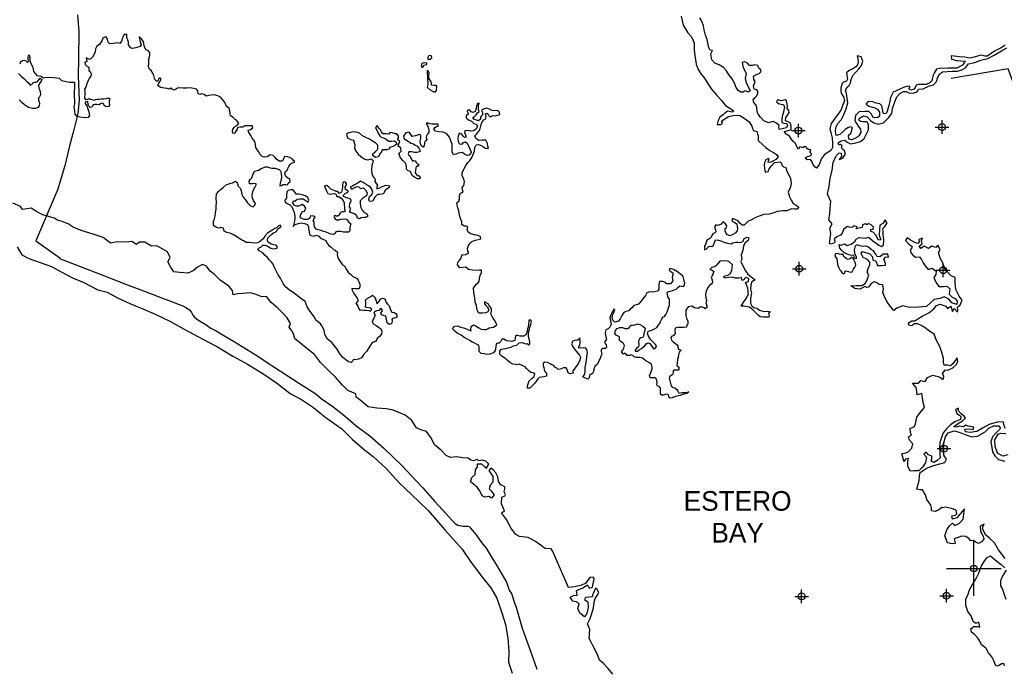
# Model space of a CAD drawing. Extents: x 164148 to 324148, y 737799 to 844264.
# Tile 3 of 6: x 186723 to 222861, y 756011 to 779838. Entities that reach past the tile are written whole.
import ezdxf
from ezdxf.enums import TextEntityAlignment as Align

# ---------------------------------------------------------------- set-up
doc = ezdxf.new("R2010")
doc.units = 0
doc.header["$LTSCALE"] = 1200
doc.header["$PDMODE"] = 34
doc.header["$PDSIZE"] = 250
doc.layers.get('0').update_dxf_attribs({"linetype": 'CONTINUOUS'})
for name, color, linetype in [('MAJROADS', 9, 'CONTINUOUS'), ('SEC', 2, 'CONTINUOUS'), ('WATER', 4, 'CONTINUOUS'), ('WSHEDS', 3, 'CONTINUOUS')]:
    doc.layers.add(name, color=color, linetype=linetype)

# ---------------------------------------------------------------- blocks, each defined once
blk = doc.blocks.new('TICK')
at = {"color": 0}
for points in [[(500, 0), (500, 1000)], [(0, 500), (1000, 500)]]:
    blk.add_lwpolyline(points, dxfattribs=at)
blk.add_point((500, 500), dxfattribs=at)

msp = doc.modelspace()

# ---------------------------------------------------------------- linework, layer by layer
at = {"layer": 'MAJROADS', "color": 0}
for points in [[(188845, 780012), (188891, 779400), (188883, 778419), (188870, 777766), (188906, 776903), (188851, 776383), (188713, 775798), (188549, 775213), (188393, 774527), (188118, 773624)], [(188118, 773624), (187310, 771732), (188195, 771098)], [(188195, 771098), (188178, 771073), (188981, 770774), (189674, 770501), (190643, 770125), (191370, 769859), (192022, 769595), (192264, 769518), (192481, 769432), (192707, 769338), (192815, 769287), (192957, 769194), (193024, 769101), (193073, 769000), (193148, 768916), (193265, 768831), (193531, 768670), (193740, 768518), (193940, 768424), (194149, 768288), (194566, 768042), (195366, 767559), (196050, 767101), (196992, 766491), (197593, 766117), (197793, 765948), (198218, 765652), (198684, 765288), (199075, 764942), (199576, 764578), (200083, 764121), (200740, 763496), (201297, 762897), (201522, 762669), (201945, 762172), (202386, 761707), (202594, 761471), (202702, 761353), (202802, 761294), (202994, 761267), (203170, 761266), (203237, 761232), (203328, 761114), (203478, 760937), (203677, 760659), (203843, 760448), (204025, 760145), (204224, 759833), (204422, 759497), (204588, 759202), (204694, 758917), (204769, 758790), (204900, 758412), (204941, 758286), (205170, 757522), (205367, 756951), (205605, 756295), (205703, 756010)]]:
    msp.add_lwpolyline(points, dxfattribs=at)
at = {"layer": 'SEC', "color": 0}
for p in [(215304, 775771), (220575, 775901), (215335, 770701), (220614, 770648), (220645, 764104), (215421, 758686), (220742, 758708)]:
    msp.add_point(p, dxfattribs=at)
at = {"layer": 'WATER', "color": 0}
for points in [[(211006, 779972), (211071, 779636), (211170, 779477), (211245, 779359), (211378, 779207), (211477, 778989), (211484, 778738), (211507, 778520), (211547, 778201), (211621, 778017), (211737, 777840), (211854, 777697), (211986, 777470), (212110, 777293), (212285, 777091), (212484, 776872), (212626, 776687), (212826, 776569), (212926, 776493), (212900, 776443), (212817, 776460), (212716, 776477), (212607, 776411), (212548, 776353), (212422, 776262), (212354, 776136), (212320, 775994), (212445, 775993), (212512, 776035), (212488, 776094), (212530, 776152), (212639, 776227), (212740, 776293), (212849, 776317), (212975, 776333), (213159, 776324), (213317, 776222), (213401, 776163), (213492, 776087), (213592, 775936), (213616, 775843), (213658, 775776), (213775, 775742), (213799, 775641), (213824, 775574), (213831, 775407), (213998, 775246), (214114, 775154), (214256, 775035), (214389, 774968), (214498, 774892), (214564, 774807), (214480, 774707), (214387, 774658), (214286, 774608), (214194, 774600), (214203, 774667), (214229, 774734), (214195, 774751), (214111, 774701), (214077, 774626), (214051, 774526), (214059, 774384), (214083, 774241), (214192, 774274), (214235, 774366), (214302, 774466), (214429, 774599), (214630, 774623), (214680, 774581), (214696, 774505), (214754, 774438), (214846, 774412), (214879, 774278), (214961, 774118), (215011, 774017), (215043, 773825), (215000, 773674), (214924, 773507), (214973, 773339), (215039, 773213), (215114, 773096), (215222, 773036), (215314, 772960), (215255, 772894), (215163, 772886), (215045, 772895), (214962, 772862), (214861, 772829), (214735, 772830), (214542, 772798), (214408, 772757), (214232, 772708), (214031, 772693), (213863, 772635), (213746, 772577), (213586, 772495), (213452, 772437), (213384, 772370), (213308, 772304), (213241, 772296), (213158, 772380), (213092, 772464), (212983, 772515), (212883, 772541), (212857, 772466), (212941, 772407), (213041, 772356), (213073, 772171), (213056, 772088), (212980, 772013), (212871, 771947), (212795, 771914), (212703, 771948), (212645, 772023), (212612, 772099), (212613, 772183), (212663, 772216), (212672, 772283), (212622, 772350), (212531, 772418), (212488, 772376), (212480, 772334), (212413, 772310), (212337, 772285), (212279, 772311), (212228, 772236), (212261, 772135), (212269, 772059), (212235, 772026), (212159, 771985), (212125, 771918), (212091, 771835), (212016, 771785), (211940, 771752), (211923, 771660), (211897, 771593), (211855, 771526), (211854, 771401), (211921, 771425), (211972, 771475), (212031, 771534), (212123, 771525), (212182, 771574), (212224, 771666), (212267, 771766), (212375, 771757), (212459, 771732), (212568, 771681), (212701, 771638), (212835, 771620), (212902, 771653), (213003, 771678), (213095, 771677), (213187, 771660), (213279, 771710), (213314, 771818), (213423, 771859), (213490, 771834), (213464, 771742), (213354, 771659), (213287, 771542), (213260, 771375), (213209, 771216), (213233, 771040), (213191, 770965), (213265, 770814), (213364, 770629), (213447, 770503), (213614, 770368), (213714, 770292), (213596, 770225), (213554, 770109), (213544, 769950), (213585, 769807), (213559, 769698), (213550, 769589), (213541, 769439), (213590, 769346), (213665, 769287), (213774, 769253), (213882, 769185), (214041, 769134), (214184, 769142), (214275, 769124), (214208, 769074), (214216, 769032), (214233, 768982), (214224, 768924), (214140, 768932), (214031, 768933), (213906, 768942), (213823, 769002), (213731, 769094), (213631, 769195), (213506, 769297), (213297, 769332), (213197, 769332), (213273, 769449), (213391, 769607), (213476, 769766), (213460, 769858), (213444, 769992), (213411, 770093), (213362, 770194), (213471, 770235), (213480, 770335), (213396, 770386), (213338, 770361), (213312, 770311), (213245, 770278), (213228, 770328), (213204, 770387), (213120, 770363), (212994, 770363), (212877, 770389), (212752, 770382), (212592, 770358), (212568, 770425), (212719, 770466), (212794, 770515), (212862, 770649), (212889, 770850), (212755, 770968), (212647, 770994), (212538, 770986), (212429, 770995), (212353, 770903), (212286, 770820), (212243, 770787), (212126, 770754), (212059, 770679), (212134, 770645), (212200, 770603), (212175, 770545), (212149, 770469), (212098, 770378), (212140, 770302), (212147, 770193), (212097, 770143), (212046, 770093), (211979, 770010), (211919, 769876), (211893, 769743), (211909, 769634), (211934, 769525), (211908, 769458), (211933, 769382), (211957, 769290), (211882, 769232), (211840, 769274), (211773, 769291), (211706, 769300), (211631, 769250), (211488, 769268), (211397, 769327), (211263, 769311), (211178, 769186), (211169, 769111), (211177, 768994), (211193, 768885), (211251, 768776), (211250, 768684), (211208, 768634), (211191, 768558), (211098, 768542), (211015, 768543), (210939, 768543), (210864, 768552), (210780, 768519), (210771, 768452), (210779, 768327), (210711, 768243), (210661, 768235), (210619, 768185), (210643, 768085), (210710, 768026), (210793, 767958), (210860, 767916), (210876, 767874), (210876, 767824), (210909, 767748), (210984, 767731), (210959, 767689), (210925, 767647), (210908, 767547), (210890, 767455), (210865, 767372), (210855, 767254), (210838, 767154), (210921, 767087), (210921, 767020), (210887, 766978), (210812, 766987), (210736, 766979), (210694, 766929), (210702, 766904), (210694, 766837), (210660, 766795), (210618, 766779), (210576, 766754), (210559, 766695), (210575, 766637), (210600, 766544), (210624, 766444), (210674, 766360), (210766, 766334), (210841, 766275), (210874, 766216), (210915, 766140), (211041, 766165), (211150, 766164), (211284, 766188), (211208, 766122), (211099, 766097), (210965, 766048), (210847, 766032), (210755, 766008), (210671, 765966), (210587, 765958), (210554, 766009), (210530, 766076), (210479, 766101), (210412, 766085), (210345, 766069), (210295, 766061), (210237, 766103), (210238, 766229), (210238, 766321), (210188, 766380), (210138, 766397), (210105, 766447), (210114, 766531), (210098, 766648), (210048, 766707), (209956, 766699), (209864, 766700), (209839, 766775), (209865, 766834), (209882, 766901), (209933, 767026), (209933, 767093), (209909, 767185), (209834, 767253), (209709, 767329), (209576, 767422), (209484, 767448), (209366, 767448), (209274, 767474), (209225, 767516), (209166, 767542), (209116, 767517), (209015, 767518), (208974, 767577), (208924, 767610), (208882, 767569), (208807, 767653), (208857, 767720), (208900, 767795), (208917, 767887), (208884, 767962), (208801, 768022), (208743, 768072), (208735, 768148), (208743, 768206), (208660, 768248), (208610, 768266), (208568, 768324), (208594, 768433), (208653, 768508), (208754, 768549), (208846, 768549), (208930, 768515), (209047, 768514), (209089, 768547), (209123, 768597), (209165, 768630), (209215, 768630), (209299, 768646), (209425, 768679), (209508, 768645), (209600, 768594), (209675, 768526), (209666, 768434), (209632, 768326), (209623, 768217), (209581, 768184), (209522, 768167), (209463, 768118), (209437, 768026), (209445, 767917), (209436, 767833), (209360, 767775), (209318, 767717), (209318, 767675), (209393, 767683), (209460, 767732), (209544, 767774), (209612, 767824), (209671, 767873), (209713, 767949), (209780, 767990), (209855, 767956), (209922, 767847), (209971, 767788), (210013, 767762), (210072, 767812), (210098, 767871), (210056, 767930), (209956, 768022), (209881, 768106), (209799, 768224), (209766, 768317), (209791, 768409), (209875, 768433), (209926, 768449), (210018, 768499), (210102, 768549), (210161, 768624), (210220, 768699), (210246, 768774), (210288, 768866), (210322, 768932), (210389, 768949), (210440, 769024), (210483, 769124), (210525, 769233), (210568, 769366), (210577, 769492), (210569, 769584), (210528, 769651), (210487, 769811), (210521, 769852), (210596, 769885), (210689, 769901), (210756, 769926), (210815, 769959), (210874, 770017), (210949, 770075), (211008, 770058), (211092, 770049), (211125, 770108), (211134, 770166), (211110, 770267), (211085, 770368), (211044, 770452), (210952, 770519), (210861, 770587), (210719, 770680), (210585, 770706), (210560, 770647), (210618, 770605), (210701, 770554), (210693, 770496), (210675, 770379), (210699, 770261), (210615, 770153), (210556, 770153), (210464, 770154), (210423, 770204), (210331, 770230), (210205, 770239), (210188, 770181), (210179, 770114), (210187, 770039), (210178, 769938), (210136, 769880), (210019, 769855), (209952, 769848), (209843, 769857), (209742, 769815), (209691, 769724), (209590, 769599), (209522, 769499), (209430, 769407), (209362, 769383), (209262, 769358), (209186, 769267), (209127, 769217), (209076, 769158), (208967, 769134), (208892, 769101), (208824, 768993), (208765, 768867), (208697, 768776), (208563, 768743), (208488, 768811), (208472, 768903), (208498, 769020), (208566, 769178), (208541, 769237), (208507, 769179), (208473, 769112), (208431, 769037), (208388, 768912), (208412, 768794), (208428, 768660), (208377, 768560), (208327, 768493), (208234, 768461), (208209, 768360), (208225, 768276), (208241, 768201), (208266, 768125), (208215, 768050), (208190, 768009), (208206, 767958), (208247, 767908), (208255, 767816), (208221, 767774), (208129, 767783), (208070, 767733), (208070, 767666), (208095, 767574), (208052, 767499), (208026, 767407), (207976, 767324), (207925, 767198), (207832, 767115), (207798, 767023), (207789, 766931), (207747, 766865), (207696, 766831), (207637, 766790), (207628, 766706), (207578, 766656), (207511, 766674), (207461, 766699), (207386, 766733), (207453, 766816), (207479, 766933), (207480, 767084), (207506, 767209), (207524, 767343), (207541, 767477), (207567, 767628), (207535, 767737), (207485, 767804), (207409, 767788), (207317, 767805), (207242, 767789), (207242, 767848), (207276, 767906), (207293, 767981), (207294, 768073), (207278, 768165), (207253, 768124), (207202, 768082), (207085, 768075), (207001, 768033), (206983, 767916), (207033, 767832), (207091, 767748), (207199, 767622), (207265, 767538), (207307, 767454), (207281, 767345), (207238, 767236), (207145, 767120), (207019, 766962), (207035, 766869), (206926, 766845), (206859, 766887), (206826, 766954), (206810, 767030), (206777, 767072), (206685, 767073), (206559, 767023), (206483, 767007), (206442, 767057), (206367, 767091), (206325, 767150), (206250, 767176), (206192, 767210), (206100, 767261), (205999, 767278), (205932, 767237), (205932, 767153), (205956, 767077), (205972, 767002), (205997, 766935), (206064, 766876), (206055, 766759), (205962, 766734), (205879, 766726), (205786, 766710), (205736, 766660), (205694, 766593), (205634, 766510), (205533, 766410), (205449, 766319), (205365, 766328), (205366, 766411), (205383, 766487), (205426, 766587), (205535, 766687), (205602, 766753), (205628, 766845), (205570, 766887), (205478, 766896), (205395, 766972), (205328, 767048), (205278, 767107), (205220, 767124), (205136, 767166), (205053, 767201), (204969, 767176), (204936, 767193), (204827, 767202), (204710, 767270), (204610, 767346), (204552, 767413), (204435, 767489), (204344, 767574), (204344, 767674), (204403, 767749), (204470, 767765), (204571, 767773), (204646, 767798), (204764, 767822), (204848, 767872), (204974, 767904), (205058, 767988), (205150, 767995), (205225, 767978), (205284, 767953), (205351, 767960), (205392, 767902), (205451, 767951), (205452, 768027), (205427, 768127), (205403, 768220), (205395, 768320), (205404, 768412), (205438, 768487), (205464, 768579), (205489, 768671), (205507, 768763), (205482, 768814), (205415, 768814), (205406, 768764), (205397, 768672), (205388, 768563), (205363, 768505), (205346, 768421), (205337, 768362), (205294, 768279), (205210, 768229), (205093, 768230), (205010, 768256), (204934, 768256), (204908, 768164), (204891, 768072), (204790, 768031), (204715, 768048), (204590, 768058), (204490, 768125), (204414, 768126), (204389, 768076), (204372, 768026), (204321, 767976), (204262, 767976), (204212, 767943), (204195, 767843), (204169, 767700), (204109, 767617), (203983, 767568), (203866, 767552), (203766, 767586), (203657, 767595), (203582, 767662), (203583, 767763), (203592, 767838), (203559, 767905), (203492, 767939), (203400, 767990), (203325, 768016), (203242, 768075), (203158, 768117), (203033, 768177), (202925, 768270), (202783, 768346), (202691, 768413), (202608, 768498), (202676, 768598), (202793, 768605), (202902, 768563), (203010, 768537), (203119, 768503), (203219, 768452), (203294, 768426), (203286, 768476), (203295, 768585), (203379, 768643), (203480, 768592), (203571, 768533), (203663, 768491), (203772, 768473), (203839, 768473), (203898, 768498), (203956, 768539), (204023, 768547), (204107, 768563), (204233, 768646), (204200, 768730), (204151, 768822), (204076, 768932), (204010, 769049), (204036, 769141), (204036, 769250), (203970, 769334), (203920, 769418), (203787, 769486), (203786, 769411), (203828, 769360), (203878, 769301), (203936, 769192), (203910, 769117), (203826, 769092), (203709, 769068), (203575, 769077), (203508, 769178), (203485, 769354), (203435, 769480), (203428, 769639), (203395, 769815), (203380, 769991), (203481, 770133), (203540, 770174), (203582, 770241), (203600, 770342), (203626, 770459), (203668, 770567), (203677, 770651), (203602, 770651), (203510, 770644), (203334, 770645), (203200, 770679), (203100, 770755), (202983, 770747), (202874, 770731), (202791, 770849), (202808, 770941), (202867, 771008), (202918, 771083), (202944, 771158), (202978, 771208), (203070, 771224), (203103, 771224), (203213, 771282), (203171, 771349), (203155, 771450), (203198, 771550), (203265, 771650), (203316, 771700), (203458, 771749), (203643, 771806), (203635, 771882), (203543, 771924), (203418, 771950), (203276, 771985), (203184, 772044), (203151, 772145), (203177, 772237), (203110, 772270), (203035, 772263), (202951, 772322), (202952, 772431), (202903, 772540), (202870, 772674), (202838, 772833), (202797, 772976), (202772, 773118), (202840, 773185), (202866, 773268), (202866, 773386), (202900, 773478), (203001, 773510), (202977, 773594), (202969, 773678), (203019, 773753), (203054, 773887), (203021, 773996), (202963, 774113), (202964, 774239), (203100, 774489), (203167, 774598), (203243, 774673), (203302, 774756), (203370, 774889), (203421, 775015), (203431, 775149), (203481, 775249), (203557, 775265), (203640, 775239), (203724, 775189), (203816, 775121), (203924, 775112), (203908, 775204), (203892, 775296), (203826, 775422), (203684, 775423), (203558, 775407), (203466, 775492), (203433, 775576), (203484, 775634), (203543, 775700), (203611, 775800), (203645, 775951), (203688, 776068), (203764, 776168), (203823, 776193), (203840, 776285), (203824, 776394), (203874, 776410), (203916, 776368), (203949, 776301), (204007, 776275), (204075, 776325), (204192, 776316), (204343, 776365), (204327, 776466), (204252, 776508), (204151, 776500), (204051, 776509), (203967, 776552), (203867, 776594), (203741, 776562), (203674, 776503), (203715, 776436), (203706, 776352), (203664, 776302), (203639, 776261), (203630, 776194), (203563, 776127), (203487, 776153), (203396, 776187), (203354, 776254), (203413, 776287), (203480, 776354), (203531, 776421), (203582, 776470), (203557, 776546), (203558, 776672), (203584, 776780), (203525, 776764), (203491, 776672), (203482, 776580), (203439, 776471), (203372, 776430), (203297, 776464), (203239, 776515), (203155, 776515), (203146, 776465), (203188, 776398), (203179, 776356), (203112, 776331), (203111, 776239), (203144, 776197), (203219, 776155), (203311, 776121), (203395, 776036), (203478, 776011), (203520, 775952), (203502, 775885), (203477, 775818), (203384, 775760), (203267, 775752), (203184, 775778), (203066, 775762), (203049, 775704), (203082, 775620), (203107, 775527), (203048, 775520), (202998, 775570), (202940, 775646), (202856, 775680), (202839, 775638), (202822, 775571), (202805, 775488), (202812, 775370), (202870, 775286), (202962, 775269), (203013, 775336), (203080, 775360), (203147, 775310), (203197, 775217), (203246, 775100), (203295, 774974), (203261, 774899), (203219, 774865), (203144, 774857), (203044, 774908), (202969, 774967), (202818, 774943), (202768, 774919), (202642, 774886), (202601, 774995), (202601, 775087), (202593, 775162), (202594, 775271), (202553, 775397), (202504, 775531), (202396, 775649), (202262, 775709), (202095, 775727), (201986, 775753), (201920, 775828), (201962, 775887), (202021, 775920), (202096, 775944), (202071, 776012), (201971, 776004), (201862, 776005), (201770, 776022), (201687, 776056), (201645, 776023), (201686, 775955), (201711, 775897), (201735, 775788), (201735, 775704), (201675, 775629), (201650, 775579), (201641, 775504), (201666, 775445), (201632, 775395), (201607, 775378), (201581, 775328), (201581, 775286), (201572, 775219), (201530, 775161), (201463, 775212), (201430, 775287), (201423, 775379), (201448, 775480), (201449, 775605), (201399, 775622), (201324, 775606), (201240, 775582), (201122, 775557), (201073, 775625), (201015, 775709), (200897, 775684), (200813, 775568), (200829, 775450), (200887, 775442), (200987, 775382), (201079, 775315), (201171, 775289), (201237, 775238), (201304, 775213), (201371, 775120), (201420, 775028), (201403, 774986), (201303, 774962), (201219, 774971), (201119, 774988), (201001, 774989), (200984, 774914), (201009, 774871), (201051, 774838), (201084, 774754), (201117, 774703), (201142, 774653), (201192, 774678), (201234, 774661), (201275, 774602), (201325, 774551), (201367, 774526), (201324, 774451), (201274, 774451), (201257, 774393), (201239, 774217), (201306, 774124), (201356, 774124), (201431, 774040), (201397, 773998), (201321, 773999), (201213, 774058), (201138, 774109), (201097, 774201), (201072, 774268), (200980, 774294), (200914, 774361), (200923, 774453), (200890, 774562), (200782, 774672), (200699, 774773), (200641, 774933), (200725, 775016), (200709, 775133), (200618, 775201), (200635, 775284), (200669, 775368), (200594, 775444), (200628, 775494), (200628, 775561), (200570, 775653), (200512, 775653), (200395, 775688), (200303, 775697), (200277, 775638), (200177, 775647), (200051, 775648), (200002, 775724), (199960, 775799), (199902, 775858), (199844, 775959), (199777, 775884), (199818, 775800), (199867, 775708), (199892, 775649), (199958, 775548), (200067, 775506), (200167, 775463), (200259, 775387), (200376, 775378), (200485, 775394), (200527, 775360), (200559, 775268), (200459, 775202), (200383, 775177), (200299, 775152), (200290, 775102), (200215, 775069), (200140, 775070), (200022, 775062), (199997, 774995), (199938, 774920), (199895, 774812), (199778, 774787), (199678, 774863), (199678, 774922), (199771, 774997), (199863, 775088), (199873, 775231), (199789, 775307), (199673, 775383), (199556, 775450), (199406, 775535), (199306, 775578), (199197, 775670), (199122, 775704), (198980, 775722), (198804, 775690), (198712, 775649), (198728, 775581), (198761, 775489), (198878, 775438), (198986, 775421), (198986, 775362), (199019, 775245), (199009, 775111), (199076, 775001), (199151, 774909), (199242, 774824), (199367, 774732), (199476, 774697), (199551, 774714), (199610, 774738), (199685, 774688), (199701, 774629), (199676, 774570), (199650, 774487), (199641, 774328), (199648, 774202), (199698, 774076), (199739, 774051), (199764, 773959), (199755, 773908), (199805, 773824), (199855, 773765), (199829, 773699), (199829, 773640), (199921, 773656), (200005, 773706), (200156, 773764), (200290, 773746), (200281, 773687), (200214, 773638), (200121, 773563), (200079, 773454), (199944, 773422), (199852, 773422), (199760, 773331), (199726, 773264), (199683, 773181), (199566, 773173), (199541, 773248), (199567, 773349), (199651, 773424), (199686, 773507), (199644, 773625), (199595, 773700), (199478, 773768), (199328, 773869), (199236, 773912), (199110, 773829), (199009, 773779), (198849, 773688), (198908, 773621), (199000, 773671), (199092, 773720), (199176, 773703), (199234, 773644), (199343, 773668), (199418, 773593), (199476, 773483), (199450, 773375), (199316, 773292), (199223, 773200), (199222, 773083), (199246, 772949), (199288, 772857), (199354, 772781), (199463, 772713), (199504, 772629), (199428, 772588), (199353, 772588), (199261, 772572), (199193, 772531), (199127, 772556), (199102, 772649), (199010, 772716), (198935, 772742), (198827, 772776), (198852, 772818), (198861, 772926), (198828, 772977), (198837, 773094), (198888, 773186), (198880, 773261), (198805, 773278), (198688, 773313), (198613, 773347), (198613, 773405), (198672, 773463), (198756, 773505), (198790, 773546), (198748, 773572), (198681, 773614), (198674, 773690), (198708, 773756), (198716, 773823), (198675, 773874), (198616, 773891), (198583, 773849), (198565, 773782), (198565, 773707), (198564, 773615), (198530, 773506), (198446, 773465), (198405, 773541), (198338, 773533), (198263, 773575), (198146, 773626), (198079, 773685), (197996, 773753), (197912, 773745), (197937, 773669), (197978, 773560), (198027, 773468), (198128, 773442), (198228, 773466), (198320, 773449), (198362, 773348), (198437, 773348), (198520, 773297), (198595, 773204), (198628, 773120), (198643, 772886), (198668, 772819), (198626, 772794), (198559, 772786), (198492, 772761), (198466, 772720), (198458, 772678), (198399, 772628), (198349, 772637), (198273, 772654), (198256, 772604), (198306, 772537), (198356, 772503), (198440, 772502), (198507, 772518), (198633, 772534), (198716, 772517), (198791, 772424), (198874, 772349), (198857, 772282), (198840, 772206), (198839, 772098), (198788, 772048), (198688, 772048), (198604, 772049), (198512, 772075), (198370, 772067), (198320, 772051), (198302, 771992), (198244, 771959), (198160, 771968), (198085, 771994), (197968, 772045), (197851, 772087), (197751, 772122), (197617, 772148), (197542, 772240), (197526, 772332), (197526, 772408), (197493, 772475), (197519, 772517), (197570, 772600), (197511, 772634), (197394, 772643), (197385, 772601), (197343, 772551), (197268, 772510), (197167, 772511), (197059, 772553), (197017, 772604), (197026, 772671), (197051, 772729), (197110, 772804), (197178, 772820), (197220, 772920), (197179, 773004), (197087, 773055), (197020, 773022), (196961, 772998), (196877, 772998), (196785, 773032), (196744, 773116), (196770, 773191), (196837, 773191), (196912, 773257), (196996, 773265), (197130, 773273), (197205, 773214), (197314, 773146), (197331, 773221), (197298, 773322), (197198, 773373), (197089, 773415), (196972, 773433), (196880, 773442), (196822, 773518), (196764, 773602), (196680, 773602), (196580, 773569), (196529, 773519), (196511, 773386), (196511, 773294), (196460, 773218), (196468, 773143), (196543, 773101), (196635, 773042), (196693, 772991), (196743, 772898), (196792, 772764), (196816, 772630), (196816, 772546), (196807, 772454), (196764, 772254), (196814, 772312), (196873, 772337), (196957, 772361), (197057, 772386), (197174, 772360), (197291, 772326), (197324, 772242), (197340, 772124), (197373, 771940), (197523, 771897), (197607, 771930), (197699, 771904), (197765, 771828), (197849, 771786), (197957, 771735), (197999, 771659), (198065, 771550), (198157, 771499), (198240, 771415), (198307, 771389), (198382, 771314), (198381, 771213), (198397, 771104), (198455, 771003), (198571, 770843), (198655, 770793), (198704, 770692), (198779, 770574), (198879, 770490), (198953, 770414), (199087, 770363), (199145, 770279), (199211, 770136), (199211, 770044), (199177, 769969), (199110, 769961), (199026, 769970), (198917, 769979), (198925, 769920), (198966, 769845), (199008, 769761), (199066, 769702), (199107, 769626), (199148, 769517), (199115, 769484), (199064, 769425), (199081, 769400), (199131, 769333), (199164, 769257), (199205, 769182), (199280, 769198), (199356, 769189), (199448, 769180), (199540, 769171), (199590, 769145), (199649, 769212), (199607, 769254), (199540, 769271), (199457, 769280), (199407, 769306), (199424, 769356), (199425, 769473), (199417, 769532), (199434, 769590), (199518, 769632), (199610, 769681), (199669, 769739), (199711, 769697), (199744, 769655), (199777, 769596), (199802, 769512), (199826, 769420), (199885, 769462), (199919, 769512), (199961, 769587), (200037, 769620), (200120, 769602), (200145, 769527), (200170, 769468), (200228, 769401), (200286, 769342), (200302, 769275), (200327, 769191), (200377, 769107), (200469, 769098), (200527, 769064), (200568, 768997), (200560, 768921), (200476, 768888), (200400, 768881), (200383, 768847), (200391, 768780), (200374, 768680), (200298, 768664), (200207, 768723), (200182, 768857), (200158, 768958), (200099, 768975), (200016, 769009), (199983, 769076), (200034, 769176), (199976, 769252), (199900, 769177), (199824, 769161), (199740, 769119), (199723, 769061), (199765, 769002), (199748, 768952), (199713, 768852), (199663, 768793), (199679, 768710), (199721, 768667), (199812, 768617), (199887, 768566), (199971, 768507), (200012, 768431), (200003, 768305), (199927, 768222), (199843, 768147), (199792, 768039), (199658, 767998), (199598, 767906), (199539, 767798), (199454, 767664), (199353, 767565), (199269, 767440), (199160, 767382), (199051, 767366), (198959, 767375), (198950, 767324), (198883, 767266), (198791, 767292), (198699, 767360), (198574, 767461), (198458, 767604), (198375, 767755), (198275, 767881), (198176, 767999), (198026, 768126), (197926, 768286), (197894, 768445), (197811, 768613), (197761, 768680), (197653, 768765), (197595, 768815), (197545, 768933), (197462, 769042), (197363, 769169), (197280, 769311), (197198, 769496), (197039, 769614), (196906, 769716), (196764, 769834), (196631, 769919), (196481, 770037), (196390, 770163), (196291, 770356), (196208, 770482), (196067, 770768), (196026, 770869), (195968, 770944), (195893, 771020), (195818, 771113), (195735, 771189), (195652, 771281), (195510, 771358), (195460, 771425), (195511, 771475), (195570, 771500), (195645, 771566), (195721, 771566), (195788, 771540), (195846, 771514), (195946, 771455), (196055, 771429), (196172, 771454), (196173, 771521), (196131, 771563), (196047, 771580), (195947, 771606), (195830, 771690), (195814, 771749), (195831, 771841), (195924, 771933), (196042, 772024), (196151, 772073), (196202, 772165), (196320, 772257), (196278, 772299), (196219, 772274), (196152, 772207), (196093, 772183), (196009, 772133), (195917, 772075), (195816, 772009), (195723, 771900), (195664, 771800), (195563, 771709), (195453, 771659), (195319, 771644), (195144, 771661), (195035, 771671), (194935, 771721), (194843, 771781), (194726, 771848), (194593, 771933), (194476, 771992), (194326, 772035), (194225, 772086), (194209, 772187), (194109, 772221), (194067, 772196), (193992, 772205), (193900, 772239), (193833, 772290), (193834, 772432), (193868, 772532), (193894, 772633), (193912, 772758), (193929, 772883), (193938, 772984), (193948, 773143), (193932, 773285), (193950, 773453), (194026, 773553), (194076, 773603), (194194, 773686), (194304, 773785), (194438, 773835), (194539, 773859), (194648, 773917), (194706, 773866), (194714, 773816), (194739, 773732), (194780, 773690), (194822, 773648), (194855, 773556), (194871, 773422), (194920, 773329), (195012, 773236), (195086, 773119), (195178, 773018), (195286, 772975), (195354, 773033), (195379, 773100), (195305, 773201), (195263, 773293), (195256, 773386), (195265, 773486), (195307, 773603), (195366, 773703), (195409, 773803), (195342, 773829), (195267, 773821), (195158, 773822), (195150, 773914), (195184, 773980), (195243, 774039), (195277, 774147), (195345, 774281), (195488, 774322), (195589, 774380), (195748, 774446), (195807, 774445), (195874, 774420), (195982, 774394), (196099, 774393), (196175, 774367), (196241, 774342), (196291, 774300), (196316, 774191), (196332, 774065), (196314, 773973), (196280, 773848), (196271, 773747), (196330, 773755), (196389, 773797), (196489, 773788), (196548, 773787), (196581, 773846), (196649, 773904), (196641, 773996), (196566, 774022), (196491, 774089), (196450, 774190), (196475, 774273), (196534, 774315), (196560, 774382), (196602, 774457), (196645, 774523), (196703, 774573), (196813, 774614), (196813, 774648), (196771, 774673), (196721, 774732), (196638, 774783), (196546, 774809), (196446, 774818), (196412, 774768), (196378, 774668), (196344, 774643), (196252, 774652), (196152, 774728), (196094, 774787), (196027, 774854), (195918, 774880), (195868, 774847), (195809, 774805), (195709, 774798), (195625, 774823), (195550, 774899), (195484, 775000), (195393, 775151), (195369, 775336), (195319, 775420), (195261, 775487), (195203, 775596), (195128, 775697), (195104, 775781), (195188, 775814), (195280, 775872), (195256, 775939), (195197, 775940), (195097, 775940), (194988, 775941), (194912, 775891), (194820, 775900), (194711, 775884), (194702, 775826), (194643, 775734), (194617, 775659), (194551, 775676), (194534, 775743), (194551, 775818), (194611, 775902), (194661, 775951), (194728, 775993), (194771, 776034), (194721, 776110), (194679, 776152), (194629, 776178), (194554, 776245), (194463, 776313), (194446, 776388), (194439, 776497), (194414, 776598), (194314, 776649), (194248, 776800), (194182, 776901), (194090, 776993), (193999, 777044), (193865, 777079), (193655, 777063), (193563, 777039), (193497, 777098), (193405, 777124), (193337, 777099), (193279, 777124), (193255, 777225), (193213, 777292), (193113, 777318), (192962, 777336), (192862, 777328), (192719, 777321), (192602, 777338), (192510, 777322), (192443, 777281), (192384, 777256), (192334, 777281), (192276, 777332), (192208, 777291), (192133, 777316), (192041, 777325), (191891, 777351), (191799, 777419), (191825, 777511), (191884, 777586), (191918, 777652), (191876, 777703), (191817, 777662), (191792, 777578), (191741, 777587), (191683, 777646), (191642, 777788), (191609, 777872), (191551, 777973), (191493, 778024), (191452, 778124), (191461, 778250), (191462, 778342), (191479, 778451), (191497, 778543), (191505, 778618), (191456, 778702), (191381, 778719), (191322, 778778), (191289, 778879), (191273, 778963), (191249, 779055), (191199, 779131), (191116, 779207), (191107, 779198), (191115, 779140), (191132, 779073), (191156, 778989), (191181, 778922), (191139, 778855), (191063, 778830), (190988, 778806), (190862, 778781), (190787, 778807), (190754, 778866), (190720, 778916), (190721, 779008), (190696, 779092), (190655, 779185), (190656, 779293), (190555, 779294), (190538, 779244), (190496, 779169), (190462, 779052), (190403, 778969), (190311, 778986), (190252, 778978), (190151, 778970), (190034, 778954), (189967, 779013), (189943, 779106), (189910, 779198), (189843, 779198), (189776, 779157), (189750, 779082), (189708, 779023), (189657, 778932), (189548, 778865), (189505, 778774), (189496, 778648), (189395, 778464), (189336, 778406), (189285, 778373), (189235, 778399), (189168, 778441), (189176, 778374), (189184, 778298), (189109, 778282), (189125, 778198), (189150, 778165), (189191, 778131), (189258, 778097), (189258, 778030), (189266, 777980), (189307, 777938), (189340, 777845), (189331, 777770), (189281, 777703), (189230, 777603), (189187, 777486), (189153, 777369), (189102, 777294), (189118, 777202), (189118, 777118), (189100, 776976), (189133, 776917), (189225, 776925), (189276, 776950), (189309, 776924), (189368, 776907), (189460, 776890), (189510, 776906), (189577, 776923), (189627, 776922), (189711, 776930), (189811, 776930), (189904, 776946), (189988, 776970), (190021, 776945), (190029, 776903), (190012, 776870), (190003, 776794), (190019, 776719), (189985, 776652), (189893, 776644), (189827, 776687), (189810, 776745), (189769, 776779), (189685, 776746), (189643, 776721), (189559, 776722), (189484, 776722), (189416, 776714), (189399, 776673), (189374, 776631), (189315, 776623), (189274, 776657), (189241, 776724), (189225, 776833), (189134, 776826), (189124, 776767), (189182, 776674), (189223, 776565), (189256, 776464), (189280, 776330), (189238, 776255), (189087, 776239), (188936, 776265), (188836, 776283), (188761, 776375), (188745, 776493), (188721, 776660), (188747, 776752), (188748, 776878), (188740, 777012), (188733, 777188), (188751, 777364), (188752, 777539), (188635, 777532), (188543, 777532), (188426, 777558), (188275, 777601), (188184, 777677), (187966, 777704), (187707, 777714), (187581, 777689), (187514, 777757), (187439, 777766), (187381, 777783), (187306, 777859), (187239, 777934), (187215, 778085), (187149, 778220), (187124, 778295), (187108, 778362), (187109, 778438), (187084, 778530), (187034, 778530), (187017, 778472), (187016, 778405), (187041, 778296), (187007, 778271), (186957, 778321), (186899, 778347), (186823, 778331), (186756, 778281), (186722, 778206)], [(222891, 778903), (222740, 778803), (222555, 778704), (222395, 778613), (222244, 778505), (222152, 778506), (221998, 778543), (221755, 778469), (221587, 778429), (221412, 778463), (221219, 778481), (220909, 778508), (220917, 778391), (221101, 778340), (221260, 778330), (221427, 778312), (221326, 778171), (221116, 778055), (220789, 778057), (220488, 778051), (220371, 778018), (220295, 777901), (220252, 777809), (220226, 777709), (220201, 777600), (220133, 777525), (219999, 777459), (219856, 777460), (219773, 777461), (219714, 777461), (219630, 777437), (219588, 777353), (219554, 777295), (219470, 777262), (219395, 777254), (219361, 777321), (219404, 777346), (219379, 777405), (219287, 777389), (219161, 777348), (219052, 777306), (218892, 777232), (218783, 777183), (218681, 776982), (218663, 776848), (218612, 776639), (218561, 776481), (218526, 776397), (218451, 776381), (218418, 776406), (218401, 776482), (218385, 776574), (218369, 776683), (218294, 776750), (218161, 776776), (218035, 776827), (217868, 776837), (217784, 776745), (217825, 776712), (217892, 776669), (217992, 776644), (218109, 776609), (218201, 776558), (218284, 776441), (218283, 776298), (218216, 776249), (218115, 776241), (218040, 776258), (218007, 776325), (217982, 776376), (217891, 776468), (217740, 776469), (217531, 776462), (217396, 776321), (217378, 776145), (217436, 776028), (217502, 775935), (217577, 775826), (217593, 775700), (217525, 775583), (217483, 775542), (217373, 775484), (217256, 775434), (217156, 775460), (217148, 775577), (217182, 775627), (217224, 775669), (217250, 775753), (217292, 775886), (217209, 775912), (217116, 775871), (217024, 775813), (216940, 775729), (216830, 775630), (216696, 775589), (216663, 775740), (216681, 775882), (216757, 776032), (216876, 776165), (216935, 776274), (216994, 776424), (217062, 776566), (217114, 776783), (217098, 776959), (217066, 777127), (217033, 777253), (217093, 777361), (217169, 777428), (217219, 777528), (217245, 777645), (217296, 777787), (217406, 777912), (217524, 778037), (217617, 778161), (217668, 778312), (217611, 778480), (217460, 778514), (217485, 778405), (217492, 778296), (217467, 778188), (217416, 778113), (217307, 778038), (217172, 777972), (217071, 777889), (217079, 777805), (217111, 777662), (217069, 777587), (216960, 777546), (216893, 777480), (216866, 777321), (216857, 777204), (216898, 777095), (216965, 777019), (216997, 776859), (216938, 776717), (216870, 776550), (216785, 776409), (216692, 776284), (216599, 776167), (216506, 776025), (216463, 775841), (216496, 775699), (216545, 775506), (216560, 775305), (216551, 775146), (216508, 775054), (216416, 774996), (216256, 774888), (216155, 774747), (216069, 774530), (215968, 774388), (215901, 774447), (215835, 774539), (215810, 774623), (215744, 774707), (215627, 774692), (215560, 774784), (215636, 774817), (215770, 774858), (215779, 774917), (215729, 774984), (215763, 775067), (215671, 775076), (215613, 775110), (215588, 775169), (215538, 775186), (215487, 775145), (215437, 775153), (215362, 775171), (215311, 775095), (215253, 775163), (215237, 775222), (215179, 775306), (215104, 775382), (215037, 775474), (214971, 775567), (214854, 775643), (214780, 775735), (214838, 775752), (214972, 775784), (215040, 775809), (215040, 775935), (215016, 776044), (214933, 776094), (214832, 776128), (214842, 776254), (214901, 776337), (214968, 776437), (214952, 776504), (214894, 776589), (214903, 776664), (214895, 776756), (214862, 776857), (214812, 776899), (214670, 776858), (214536, 776901), (214494, 776826), (214569, 776767), (214669, 776741), (214761, 776723), (214794, 776631), (214768, 776522), (214742, 776405), (214725, 776339), (214691, 776213), (214690, 776071), (214765, 776037), (214874, 776028), (214907, 775961), (214873, 775877), (214755, 775844), (214596, 775812), (214580, 775887), (214597, 775963), (214497, 776039), (214380, 776098), (214330, 776090), (214212, 776049), (214120, 776091), (214029, 776134), (213912, 776260), (213821, 776378), (213796, 776470), (213781, 776613), (213756, 776705), (213673, 776806), (213648, 776898), (213716, 776990), (213783, 777048), (213826, 777198), (213776, 777266), (213685, 777291), (213652, 777409), (213694, 777501), (213720, 777568), (213670, 777643), (213654, 777769), (213730, 777819), (213864, 777868), (213940, 777935), (213915, 778010), (213849, 778061), (213816, 778161), (213707, 778179), (213632, 778154), (213506, 778155), (213440, 778239), (213331, 778290), (213239, 778266), (213271, 778081), (213329, 777997), (213387, 777854), (213352, 777679), (213393, 777503), (213476, 777368), (213533, 777226), (213433, 777176), (213416, 777201), (213324, 777227), (213274, 777185), (213190, 777186), (213090, 777237), (213015, 777346), (212958, 777506), (212875, 777674), (212767, 777808), (212659, 777960), (212551, 778086), (212401, 778179), (212242, 778247), (212126, 778365), (212086, 778591), (212145, 778708), (212061, 778726), (212020, 778801), (211979, 778986), (211955, 779111), (211897, 779271), (211840, 779464), (211816, 779615), (211758, 779783), (211692, 779909)], [(222894, 764847), (222821, 765082), (222594, 765075), (222309, 764985), (222065, 764852), (221855, 764736), (221612, 764696), (221436, 764722), (221412, 764815), (221596, 764830), (221721, 764804), (221739, 764888), (221538, 764931), (221446, 764965), (221362, 764899), (221211, 764933), (221085, 764892), (221010, 764918), (221145, 765018), (221321, 765125), (221431, 765225), (221390, 765292), (221281, 765385), (221173, 765503), (221182, 765595), (221065, 765546), (221114, 765395), (221214, 765327), (221264, 765285), (221255, 765176), (221070, 765102), (220893, 764986), (220742, 764836), (220615, 764686), (220555, 764519), (220495, 764327), (220477, 764134), (220493, 763941), (220508, 763765), (220399, 763674), (220273, 763600), (220181, 763642), (220206, 763726), (220199, 763826), (220073, 763877), (219990, 763978), (219906, 763904), (220006, 763794), (219963, 763602), (219869, 763435), (219726, 763285), (219542, 763295), (219408, 763279), (219317, 763464), (219318, 763631), (219344, 763748), (219235, 763724), (219175, 763632), (219151, 763750), (219102, 763909), (219320, 763975), (219464, 764116), (219506, 764275), (219382, 764410), (219341, 764536), (219450, 764594), (219417, 764694), (219410, 764845), (219569, 764919), (219604, 765011), (219647, 765262), (219791, 765446), (219934, 765612), (219885, 765797), (219853, 765973), (219837, 766132), (219661, 766083), (219645, 766217), (219629, 766351), (219488, 766503), (219706, 766510), (219799, 766601), (219958, 766567), (220042, 766709), (220236, 766800), (220428, 766756), (220528, 766697), (220620, 766638), (220646, 766755), (220588, 766856), (220672, 766947), (220672, 766998), (220790, 766988), (220974, 767071), (221109, 767187), (221152, 767304), (221136, 767438), (221035, 767305), (220967, 767213), (220883, 767139), (220782, 767164), (220648, 767165), (220624, 767266), (220625, 767417), (220568, 767626), (220486, 767878), (220378, 768072), (220288, 768298), (220129, 768400), (219962, 768535), (219804, 768620), (219687, 768679), (219536, 768680), (219469, 768614), (219352, 768631), (219344, 768724), (219462, 768790), (219579, 768789), (219688, 768864), (219848, 768963), (220092, 769087), (220277, 769228), (220378, 769353), (220513, 769403), (220713, 769334), (220771, 769242), (220898, 769333), (220955, 769140), (221023, 769248), (221139, 769105), (221156, 769172), (221140, 769289), (221241, 769381), (221310, 769556), (221202, 769699), (221078, 769943), (221054, 770186), (221056, 770387), (220905, 770447), (220689, 770675), (220599, 770926), (220507, 771086), (220442, 771304), (220510, 771405), (220419, 771564), (220343, 771481), (220201, 771532), (220074, 771441), (219924, 771534), (219798, 771443), (219731, 771527), (219841, 771618), (219825, 771744), (219859, 771828), (219725, 771770), (219741, 771686), (219682, 771628), (219573, 771662), (219406, 771764), (219290, 771832), (219230, 771740), (219363, 771605), (219463, 771537), (219463, 771470), (219412, 771395), (219437, 771278), (219511, 771185), (219611, 771126), (219754, 771142), (219820, 771041), (219887, 770923), (219961, 770805), (220069, 770679), (220212, 770720), (220362, 770610), (220353, 770493), (220276, 770376), (220351, 770208), (220459, 770048), (220626, 770047), (220752, 770063), (220860, 769961), (220842, 769769), (220942, 769659), (221059, 769608), (221133, 769516), (221116, 769390), (220932, 769450), (220824, 769593), (220657, 769670), (220497, 769612), (220288, 769580), (220153, 769447), (220001, 769322), (219708, 769299), (219381, 769276), (219139, 769345), (218920, 769254), (218811, 769171), (218670, 769331), (218562, 769491), (218471, 769651), (218397, 769836), (218423, 769961), (218398, 770112), (218273, 770121), (218164, 770197), (218089, 770223), (217980, 770157), (217879, 770032), (217811, 770016), (217745, 770050), (217652, 770000), (217576, 769950), (217376, 769977), (217226, 770078), (217427, 770094), (217628, 770092), (217754, 770158), (217822, 770300), (217890, 770467), (217832, 770577), (217866, 770710), (217926, 770844), (217927, 770945), (217835, 771046), (217685, 771114), (217611, 771265), (217661, 771340), (217920, 771255), (218020, 771145), (218036, 771019), (218145, 770993), (218211, 770825), (218353, 770824), (218504, 770840), (218504, 770890), (218438, 771058), (218489, 771142), (218606, 771133), (218582, 771233), (218414, 771243), (218313, 771151), (218196, 771144), (218146, 771236), (218063, 771354), (217980, 771413), (217872, 771498), (217788, 771532), (217662, 771516), (217562, 771542), (217479, 771584), (217386, 771543), (217352, 771401), (217368, 771267), (217426, 771157), (217425, 771065), (217358, 771091), (217334, 771191), (217208, 771201), (217099, 771243), (216974, 771303), (216883, 771387), (216824, 771463), (216800, 771597), (216875, 771563), (216993, 771613), (217093, 771553), (217236, 771603), (217379, 771702), (217430, 771794), (217531, 771852), (217640, 771843), (217773, 771825), (217874, 771858), (217933, 771816), (218032, 771731), (218157, 771638), (218257, 771562), (218349, 771520), (218425, 771569), (218443, 771762), (218411, 771946), (218412, 772055), (218404, 772181), (218472, 772256), (218556, 772389), (218482, 772499), (218422, 772374), (218296, 772299), (218286, 772132), (218268, 771939), (218301, 771822), (218326, 771763), (218242, 771755), (218143, 771932), (218043, 772049), (217959, 772067), (217968, 772150), (218052, 772142), (218061, 772225), (217969, 772318), (217869, 772361), (217810, 772319), (217752, 772353), (217659, 772312), (217642, 772211), (217533, 772187), (217424, 772163), (217458, 772246), (217341, 772272), (217274, 772214), (217181, 772223), (217089, 772249), (216963, 772141), (216912, 772007), (216844, 771940), (216744, 771891), (216617, 771799), (216642, 771715), (216633, 771649), (216507, 771599), (216440, 771625), (216493, 772001), (216461, 772194), (216537, 772353), (216421, 772496), (216456, 772722), (216474, 772931), (216493, 773166), (216377, 773443), (216429, 773727), (216473, 774012), (216542, 774313), (216578, 774597), (216688, 774848), (216798, 774956), (216873, 774947), (216889, 774821), (216805, 774705), (216939, 774754), (217032, 774921), (216991, 775030), (216908, 775098), (216891, 775156), (216909, 775215), (216850, 775257), (216791, 775241), (216767, 775325), (216868, 775399), (217002, 775424), (217094, 775348), (217210, 775280), (217412, 775320), (217588, 775369), (217714, 775478), (217816, 775678), (217876, 775803), (217877, 775987), (217827, 776097), (217685, 776089), (217601, 776098), (217518, 776149), (217544, 776224), (217687, 776315), (217829, 776272), (217945, 776138), (218070, 776053), (218237, 776010), (218430, 776051), (218616, 776242), (218734, 776392), (218760, 776576), (218846, 776827), (218914, 777011), (219032, 777127), (219167, 777202), (219259, 777201), (219359, 777150), (219518, 777149), (219661, 777190), (219729, 777290), (219888, 777306), (220073, 777396), (220257, 777454), (220367, 777570), (220427, 777729), (220486, 777838), (220587, 777929), (220763, 777936), (220964, 777952), (221140, 777950), (221300, 778000), (221434, 778074), (221552, 778216), (221779, 778264), (221997, 778355), (222257, 778420), (222484, 778536), (222754, 778702), (222955, 778801)], [(186678, 777863), (186778, 777770), (186869, 777686), (186969, 777585), (187044, 777525), (187102, 777441), (187178, 777474), (187211, 777524), (187279, 777549), (187312, 777549), (187362, 777557), (187421, 777632), (187472, 777690), (187539, 777648), (187513, 777581), (187446, 777498), (187412, 777414), (187428, 777322), (187453, 777272), (187469, 777205), (187485, 777087), (187451, 777012), (187417, 776970), (187417, 776887), (187449, 776778), (187440, 776677), (187390, 776619), (187306, 776578), (187188, 776578), (187046, 776613), (186896, 776714), (186805, 776799), (186705, 776900)], [(208491, 755831), (208316, 756042), (208150, 756219), (208008, 756345), (207935, 756555), (207810, 756790), (207686, 757034), (207629, 757143), (207648, 757470), (207565, 757680), (207659, 757872), (207718, 758055), (207778, 758264), (207805, 758474), (207848, 758607), (207915, 758716), (207975, 758824), (207917, 758942), (207859, 758992), (207774, 758792), (207739, 758667), (207614, 758651), (207488, 758643), (207454, 758576), (207571, 758484), (207586, 758282), (207534, 758057), (207458, 757940), (207283, 758075), (207209, 758235), (207252, 758410), (207152, 758486), (207026, 758504), (206927, 758655), (207053, 758721), (207187, 758729), (207155, 758905), (207390, 758996), (207566, 759112), (207624, 758986), (207750, 759018), (207776, 759160), (207811, 759311), (207778, 759395), (207643, 759379), (207550, 759246), (207500, 759171), (207323, 759088), (207089, 759039), (206862, 759007), (206293, 760326), (206227, 760435), (206009, 760445), (205651, 760699), (205384, 760851), (205066, 760878), (204933, 760955), (204750, 761199), (204593, 761501), (204410, 761754), (204520, 761828), (204412, 762080), (204414, 762323), (204532, 762372), (204557, 762423), (204499, 762523), (204525, 762615), (204526, 762707), (204384, 762775), (204301, 762902), (204268, 763069), (204194, 763212), (204103, 763330), (204011, 763389), (203943, 763306), (204034, 763154), (204093, 763079), (204091, 762869), (203990, 762770), (203956, 762636), (204022, 762560), (204088, 762467), (204138, 762409), (204045, 762292), (203945, 762343), (203794, 762327), (203703, 762378), (203612, 762554), (203512, 762689), (203387, 762790), (203271, 762883), (203314, 763042), (203440, 763150), (203458, 763326), (203526, 763443), (203526, 763551), (203669, 763550), (203794, 763441), (203852, 763390), (203945, 763532), (203828, 763650), (203703, 763676), (203577, 763652), (203502, 763702), (203376, 763653), (203284, 763679), (203184, 763755), (202992, 763773), (202758, 763799), (202531, 763776), (202381, 763852), (202198, 764054), (201965, 764232), (201816, 764517), (201650, 764728), (201450, 764796), (201283, 764864), (201117, 765142), (200867, 765328), (200633, 765430), (200433, 765515), (200182, 765567), (199830, 765586), (199512, 765638), (199213, 765900), (199071, 765993), (199063, 766110), (198771, 766238), (198572, 766432), (198314, 766726), (198073, 766954), (197765, 767266), (197541, 767560), (197266, 767780), (197041, 767957), (196816, 768135), (196775, 768319), (196717, 768420), (196618, 768563), (196661, 768697), (196536, 768899), (196370, 769084), (196195, 769261), (195954, 769463), (195780, 769682), (195604, 769675), (195361, 769769), (195178, 769820), (194909, 769797), (194717, 769782), (194557, 769749), (194533, 769908), (194401, 770068), (194084, 770288), (193867, 770491), (193718, 770617), (193585, 770794), (193434, 770854), (193250, 770763), (193090, 770630), (192896, 770539), (192603, 770566), (192386, 770593), (192262, 770769), (192162, 770954), (192247, 771121), (192148, 771323), (191973, 771416), (191756, 771543), (191563, 771536), (191321, 771680), (191112, 771681), (191011, 771598), (190844, 771700), (190626, 771676), (190317, 771687), (190057, 771646), (189790, 771849), (189422, 771969), (188980, 772106), (188687, 772225), (188504, 772352), (188287, 772437), (188111, 772480), (187994, 772556), (187577, 772685), (187351, 772787), (187143, 772930), (186824, 772882), (186758, 772983), (186466, 773111)], [(186631, 771502), (186805, 771216), (187055, 771080), (187473, 770927), (187891, 770782), (188249, 770587), (188658, 770366), (189076, 770196), (189585, 769933), (189936, 769839), (190311, 769635), (190770, 769423), (191246, 769227), (191697, 769040), (192257, 768768), (192757, 768488), (193450, 768124), (193984, 767844), (194551, 767497), (195085, 767200), (195652, 766861), (196152, 766515), (196652, 766126), (197102, 765880), (197511, 765610), (197919, 765272), (198552, 764832), (198935, 764445), (199376, 764065), (199701, 763811), (200176, 763373), (200658, 762842), (201107, 762420), (201715, 761839), (202329, 761123), (202961, 760415), (203293, 759927), (203708, 759372), (204015, 758993), (204239, 758623), (204419, 758086), (204559, 757649), (204639, 757147), (204678, 756669), (204667, 756275), (204798, 755864)], [(222896, 760072), (222646, 760392), (222497, 760644), (222323, 760822), (222189, 760931), (222107, 761066), (222057, 761192), (222083, 761267), (222125, 761334), (221974, 761259), (221989, 761067), (222089, 760899), (222105, 760781), (222029, 760690), (221911, 760623), (221786, 760683), (221736, 760733), (221635, 760717), (221569, 760793), (221444, 760878), (221293, 760896), (221133, 760838), (221016, 760797), (221040, 760696), (221056, 760621), (220948, 760613), (220780, 760648), (220673, 760908), (220750, 761125), (220852, 761275), (220961, 761367), (221044, 761291), (221204, 761357), (221356, 761515), (221374, 761699), (221400, 761892), (221248, 761725), (221122, 761567), (220954, 761518), (220938, 761635), (221064, 761659), (221123, 761718), (221098, 761852), (220923, 761912), (220705, 761963), (220588, 761939), (220563, 761947), (220453, 761856), (220319, 761798), (220194, 761824), (220194, 761933), (220170, 762026), (220078, 762152), (220020, 762236), (219971, 762412), (219905, 762505), (219855, 762597), (219763, 762589), (219646, 762615), (219698, 762799), (219732, 762942), (219750, 763109), (219776, 763234), (220028, 763400), (220272, 763491), (220498, 763548), (220675, 763597), (220734, 763722), (220659, 763840), (220627, 763999), (220603, 764217), (220655, 764359), (220706, 764543), (220799, 764685), (221017, 764759), (221210, 764707), (221452, 764613), (221669, 764537), (221879, 764560), (222156, 764718), (222291, 764851), (222459, 764942), (222660, 764940), (222727, 764839), (222567, 764690), (222423, 764532), (222363, 764356), (222404, 764146), (222428, 763987), (222519, 763836), (222652, 763701), (222886, 763649)], [(222988, 763883), (222804, 763834), (222612, 763936), (222530, 764179), (222515, 764422), (222633, 764631), (222726, 764672), (222918, 764662)], [(222869, 756136), (222853, 756211), (222761, 756212), (222668, 756145), (222609, 756121), (222534, 756163), (222476, 756323), (222402, 756474), (222277, 756609), (222195, 756777), (222111, 756844), (222020, 756904), (221954, 757072), (221871, 757189), (221771, 757291), (221663, 757367), (221630, 757493), (221748, 757575), (221873, 757575), (221966, 757557), (221925, 757742), (221816, 757692), (221716, 757760), (221642, 757978), (221517, 758130), (221443, 758348), (221445, 758591), (221521, 758733), (221589, 758925), (221708, 759142), (221818, 759317), (221929, 759543), (222006, 759785), (222124, 759969), (222217, 760102), (222360, 760176), (222535, 760016), (222752, 759855), (222885, 759737)], [(222926, 759645), (222833, 759486), (222757, 759353), (222722, 759253), (222721, 759077), (222796, 758950), (222853, 758749), (222919, 758589)]]:
    msp.add_lwpolyline(points, dxfattribs=at)
for points in [[(201741, 778520), (201811, 778533), (201843, 778469), (201836, 778421), (201788, 778382), (201716, 778384), (201717, 778454), (201725, 778505)], [(201661, 778247), (201587, 778258), (201524, 778248), (201484, 778215), (201464, 778136), (201477, 778095), (201510, 778097), (201541, 778121), (201550, 778169), (201609, 778184), (201668, 778199)], [(201678, 777968), (201700, 777461), (201682, 777369), (201791, 777266), (201926, 777192), (201987, 777189), (202025, 777235), (202034, 777386), (202008, 777423), (201933, 777423), (201833, 777432), (201840, 777496), (201814, 777583), (201755, 777668), (201740, 777745), (201752, 777889), (201715, 777959), (201680, 777974)], [(216864, 770623), (216897, 770564), (216956, 770513), (217014, 770538), (217006, 770597), (217032, 770630), (217140, 770604), (217207, 770578), (217283, 770586), (217325, 770687), (217376, 770762), (217410, 770837), (217394, 770912), (217352, 771005), (217328, 771072), (217244, 771131), (217219, 771081), (217126, 771039), (217051, 771082), (216976, 771149), (216943, 771225), (216868, 771225), (216810, 771243), (216734, 771268), (216667, 771252), (216642, 771160), (216716, 771076), (216724, 770967), (216740, 770858), (216773, 770757), (216823, 770665)]]:
    msp.add_lwpolyline(points, close=True, dxfattribs=at)
at = {"layer": 'WSHEDS', "color": 0}
msp.add_lwpolyline([(226138, 769570), (223004, 778040), (220907, 777684)], dxfattribs=at)

# ---------------------------------------------------------------- block references
at = {"color": 0, "xscale": 2, "yscale": 2, "zscale": 2}
msp.add_blockref('TICK', (220742, 758708), dxfattribs=at)

# ---------------------------------------------------------------- texts
at = {"layer": 'WATER', "color": 0}
for s, p in [('ESTERO', (213072, 761827)), ('BAY', (213072, 760661))]:
    msp.add_text(s, height=720, dxfattribs=at).set_placement(p, align=Align.CENTER)

doc.saveas('drawing.dxf')
